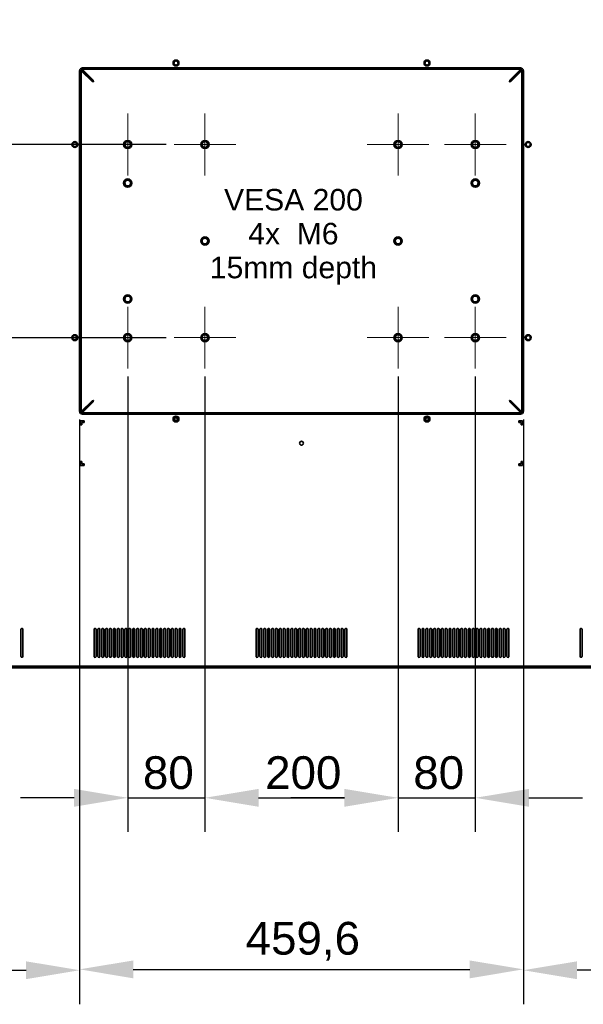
# Model space of a CAD drawing. Header units: millimetres. Extents: x 0 to 4667, y 0 to 3300.
# Tile 19 of 21: x 3328 to 3912, y 1626 to 2646. Entities that reach past the tile are written whole.
import ezdxf

# ---------------------------------------------------------------- set-up
doc = ezdxf.new("R2010")
doc.units = ezdxf.units.MM
doc.header["$LTSCALE"] = 11.111111
for name, color, linetype, lineweight in [('Bemaßungen(ISO)', 7, 'Continuous', 18), ('Mittelpunktmarkierung(ISO)', 7, 'Continuous', 18), ('Sichtbare Kanten(ISO)', 7, 'Continuous', 35), ('Symbole(ISO)', 7, 'Continuous', 18)]:
    doc.layers.add(name, color=color, linetype=linetype, lineweight=lineweight)
doc.styles.add('Aktuell-ISO', font='arial.ttf')
doc.styles.add('Aktuell-ISOGroßer Text', font='arial.ttf')
doc.dimstyles.new('X.XXXGroßer Text', dxfattribs={"dimscale": 11.111111, "dimtxt": 3.048, "dimasz": 5, "dimexe": 3.175, "dimexo": 0.75, "dimgap": 0.762, "dimtad": 1, "dimdec": 1, "dimrnd": 1e-08, "dimzin": 12, "dimtxsty": 'Aktuell-ISOGroßer Text', "dimcen": 0.09, "dimdle": 10, "dimclrd": 256, "dimclre": 256, "dimclrt": 7, "dimadec": 0, "dimazin": 3, "dimtfac": 0.656168, "dimtdec": 1, "dimtmove": 0, "dimatfit": 3, "dimfxl": 1, "dimtolj": 1, "dimlwd": 25, "dimlwe": 25, "dimarcsym": 0})

# ---------------------------------------------------------------- blocks, each defined once
blk = doc.blocks.new('*D6')
at = {"layer": 'Bemaßungen(ISO)', "color": 250, "linetype": 'Continuous', "lineweight": 25, "true_color": 0x3f3f3f, "transparency": 16777216}
for p, q in [((2855.7, 2858.7), (2717.7, 2858.7)), ((2753, 2803.2), (2753, 2572.3)), ((3480, 2516.7), (2717.7, 2516.7))]:
    blk.add_line(p, q, dxfattribs=at)
at = {"layer": 'Bemaßungen(ISO)', "color": 250, "linetype": 'Continuous', "true_color": 0x3f3f3f, "transparency": 16777216}
for points in [[(2743.7, 2803.2), (2762.2, 2803.2), (2753, 2858.7)], [(2743.7, 2572.3), (2762.2, 2572.3), (2753, 2516.7)]]:
    blk.add_solid(points, dxfattribs=at)
at = {"layer": 'Defpoints', "color": 0, "linetype": 'Continuous', "transparency": 16777216}
for p in [(2864.1, 2858.7), (2753, 2516.7), (3488.3, 2516.7)]:
    blk.add_point(p, dxfattribs=at)
at = {"layer": 'Bemaßungen(ISO)', "color": 7, "linetype": 'Continuous', "lineweight": 25, "transparency": 16777216, "insert": (2709.9, 2650.5), "char_height": 33.87, "attachment_point": 1, "rotation": 90, "style": 'Aktuell-ISOGroßer Text'}
blk.add_mtext('\\A1;342', dxfattribs=at)
blk = doc.blocks.new('*D7')
at = {"layer": 'Bemaßungen(ISO)', "color": 250, "linetype": 'Continuous', "lineweight": 25, "true_color": 0x3f3f3f, "transparency": 16777216}
for p, q in [((3480, 2516.7), (2717.7, 2516.7)), ((2753, 2461.2), (2753, 2372.3)), ((3480, 2316.7), (2717.7, 2316.7))]:
    blk.add_line(p, q, dxfattribs=at)
at = {"layer": 'Bemaßungen(ISO)', "color": 250, "linetype": 'Continuous', "true_color": 0x3f3f3f, "transparency": 16777216}
for points in [[(2743.7, 2461.2), (2762.2, 2461.2), (2753, 2516.7)], [(2743.7, 2372.3), (2762.2, 2372.3), (2753, 2316.7)]]:
    blk.add_solid(points, dxfattribs=at)
at = {"layer": 'Defpoints', "color": 0, "linetype": 'Continuous', "transparency": 16777216}
for p in [(3488.3, 2516.7), (2753, 2316.7), (3488.3, 2316.7)]:
    blk.add_point(p, dxfattribs=at)
at = {"layer": 'Bemaßungen(ISO)', "color": 7, "linetype": 'Continuous', "lineweight": 25, "transparency": 16777216, "insert": (2709.9, 2379.1), "char_height": 33.87, "attachment_point": 1, "rotation": 90, "style": 'Aktuell-ISOGroßer Text'}
blk.add_mtext('\\A1;200', dxfattribs=at)
blk = doc.blocks.new('*D8')
at = {"layer": 'Bemaßungen(ISO)', "color": 250, "linetype": 'Continuous', "lineweight": 25, "true_color": 0x3f3f3f, "transparency": 16777216}
for p, q in [((3480, 2316.7), (2717.7, 2316.7)), ((2753, 2030.3), (2753, 2261.2)), ((2855.7, 1974.7), (2717.7, 1974.7))]:
    blk.add_line(p, q, dxfattribs=at)
at = {"layer": 'Bemaßungen(ISO)', "color": 250, "linetype": 'Continuous', "true_color": 0x3f3f3f, "transparency": 16777216}
for points in [[(2743.7, 2261.2), (2762.2, 2261.2), (2753, 2316.7)], [(2743.7, 2030.3), (2762.2, 2030.3), (2753, 1974.7)]]:
    blk.add_solid(points, dxfattribs=at)
at = {"layer": 'Defpoints', "color": 0, "linetype": 'Continuous', "transparency": 16777216}
for p in [(2753, 2316.7), (3488.3, 2316.7), (2864.1, 1974.7)]:
    blk.add_point(p, dxfattribs=at)
at = {"layer": 'Bemaßungen(ISO)', "color": 7, "linetype": 'Continuous', "lineweight": 25, "transparency": 16777216, "insert": (2709.9, 2108.5), "char_height": 33.87, "attachment_point": 1, "rotation": 90, "style": 'Aktuell-ISOGroßer Text'}
blk.add_mtext('\\A1;342', dxfattribs=at)
blk = doc.blocks.new('*D9')
at = {"layer": 'Bemaßungen(ISO)', "color": 250, "linetype": 'Continuous', "lineweight": 25, "true_color": 0x3f3f3f, "transparency": 16777216}
for p, q in [((3390.5, 2232.1), (3390.5, 1626.5)), ((2863.3, 1968), (2863.3, 1626.5)), ((2918.9, 1661.8), (3335, 1661.8))]:
    blk.add_line(p, q, dxfattribs=at)
at = {"layer": 'Bemaßungen(ISO)', "color": 250, "linetype": 'Continuous', "true_color": 0x3f3f3f, "transparency": 16777216}
for points in [[(2918.9, 1671), (2918.9, 1652.5), (2863.3, 1661.8)], [(3335, 1671), (3335, 1652.5), (3390.5, 1661.8)]]:
    blk.add_solid(points, dxfattribs=at)
at = {"layer": 'Defpoints', "color": 0, "linetype": 'Continuous', "transparency": 16777216}
for p in [(3390.5, 2240.4), (2863.3, 1976.3), (3390.5, 1661.8)]:
    blk.add_point(p, dxfattribs=at)
at = {"layer": 'Bemaßungen(ISO)', "color": 7, "linetype": 'Continuous', "lineweight": 25, "transparency": 16777216, "insert": (3069.8, 1710.9), "char_height": 33.87, "attachment_point": 1, "style": 'Aktuell-ISOGroßer Text'}
blk.add_mtext('\\A1;527,2', dxfattribs=at)
blk = doc.blocks.new('*D10')
at = {"layer": 'Bemaßungen(ISO)', "color": 250, "linetype": 'Continuous', "lineweight": 25, "true_color": 0x3f3f3f, "transparency": 16777216}
for p, q in [((3850.1, 2232.1), (3850.1, 1626.5)), ((4377.3, 1968), (4377.3, 1626.5)), ((4321.8, 1661.8), (3905.7, 1661.8))]:
    blk.add_line(p, q, dxfattribs=at)
at = {"layer": 'Bemaßungen(ISO)', "color": 250, "linetype": 'Continuous', "true_color": 0x3f3f3f, "transparency": 16777216}
for points in [[(3905.7, 1671), (3905.7, 1652.5), (3850.1, 1661.8)], [(4321.8, 1671), (4321.8, 1652.5), (4377.3, 1661.8)]]:
    blk.add_solid(points, dxfattribs=at)
at = {"layer": 'Defpoints', "color": 0, "linetype": 'Continuous', "transparency": 16777216}
for p in [(3850.1, 2240.4), (4377.3, 1976.3), (3850.1, 1661.8)]:
    blk.add_point(p, dxfattribs=at)
at = {"layer": 'Bemaßungen(ISO)', "color": 7, "linetype": 'Continuous', "lineweight": 25, "transparency": 16777216, "insert": (4000.8, 1710.9), "char_height": 33.87, "attachment_point": 1, "style": 'Aktuell-ISOGroßer Text'}
blk.add_mtext('\\A1;527,2', dxfattribs=at)
blk = doc.blocks.new('*D11')
at = {"layer": 'Bemaßungen(ISO)', "color": 250, "linetype": 'Continuous', "lineweight": 25, "true_color": 0x3f3f3f, "transparency": 16777216}
for p, q in [((3390.5, 2232.1), (3390.5, 1627.4)), ((3850.1, 2232.1), (3850.1, 1627.4)), ((3446.1, 1662.7), (3794.6, 1662.7))]:
    blk.add_line(p, q, dxfattribs=at)
at = {"layer": 'Bemaßungen(ISO)', "color": 250, "linetype": 'Continuous', "true_color": 0x3f3f3f, "transparency": 16777216}
for points in [[(3446.1, 1671.9), (3446.1, 1653.4), (3390.5, 1662.7)], [(3794.6, 1671.9), (3794.6, 1653.4), (3850.1, 1662.7)]]:
    blk.add_solid(points, dxfattribs=at)
at = {"layer": 'Defpoints', "color": 0, "linetype": 'Continuous', "transparency": 16777216}
for p in [(3390.5, 2240.4), (3850.1, 2240.4), (3850.1, 1662.7)]:
    blk.add_point(p, dxfattribs=at)
at = {"layer": 'Bemaßungen(ISO)', "color": 7, "linetype": 'Continuous', "lineweight": 25, "transparency": 16777216, "insert": (3562.5, 1711.8), "char_height": 33.87, "attachment_point": 1, "style": 'Aktuell-ISOGroßer Text'}
blk.add_mtext('\\A1;459,6', dxfattribs=at)
blk = doc.blocks.new('*D12')
at = {"layer": 'Bemaßungen(ISO)', "color": 250, "linetype": 'Continuous', "lineweight": 25, "true_color": 0x3f3f3f, "transparency": 16777216}
for p, q in [((3440.3, 2276.4), (3440.3, 1805)), ((3520.3, 2276.4), (3520.3, 1805)), ((3384.8, 1840.3), (3329.2, 1840.3)), ((3440.3, 1840.3), (3520.3, 1840.3)), ((3575.9, 1840.3), (3631.4, 1840.3))]:
    blk.add_line(p, q, dxfattribs=at)
at = {"layer": 'Bemaßungen(ISO)', "color": 250, "linetype": 'Continuous', "true_color": 0x3f3f3f, "transparency": 16777216}
for points in [[(3384.8, 1849.5), (3384.8, 1831), (3440.3, 1840.3)], [(3575.9, 1849.5), (3575.9, 1831), (3520.3, 1840.3)]]:
    blk.add_solid(points, dxfattribs=at)
at = {"layer": 'Defpoints', "color": 0, "linetype": 'Continuous', "transparency": 16777216}
for p in [(3440.3, 2284.7), (3520.3, 2284.7), (3520.3, 1840.3)]:
    blk.add_point(p, dxfattribs=at)
at = {"layer": 'Bemaßungen(ISO)', "color": 7, "linetype": 'Continuous', "lineweight": 25, "transparency": 16777216, "insert": (3456.1, 1883.3), "char_height": 33.87, "attachment_point": 1, "style": 'Aktuell-ISOGroßer Text'}
blk.add_mtext('\\A1;80', dxfattribs=at)
blk = doc.blocks.new('*D13')
at = {"layer": 'Bemaßungen(ISO)', "color": 250, "linetype": 'Continuous', "lineweight": 25, "true_color": 0x3f3f3f, "transparency": 16777216}
for p, q in [((3520.3, 2276.4), (3520.3, 1805)), ((3720.3, 2276.4), (3720.3, 1805)), ((3575.9, 1840.3), (3664.8, 1840.3))]:
    blk.add_line(p, q, dxfattribs=at)
at = {"layer": 'Bemaßungen(ISO)', "color": 250, "linetype": 'Continuous', "true_color": 0x3f3f3f, "transparency": 16777216}
for points in [[(3575.9, 1849.5), (3575.9, 1831), (3520.3, 1840.3)], [(3664.8, 1849.5), (3664.8, 1831), (3720.3, 1840.3)]]:
    blk.add_solid(points, dxfattribs=at)
at = {"layer": 'Defpoints', "color": 0, "linetype": 'Continuous', "transparency": 16777216}
for p in [(3520.3, 2284.7), (3720.3, 2284.7), (3720.3, 1840.3)]:
    blk.add_point(p, dxfattribs=at)
at = {"layer": 'Bemaßungen(ISO)', "color": 7, "linetype": 'Continuous', "lineweight": 25, "transparency": 16777216, "insert": (3582.7, 1883.3), "char_height": 33.87, "attachment_point": 1, "style": 'Aktuell-ISOGroßer Text'}
blk.add_mtext('\\A1;200', dxfattribs=at)
blk = doc.blocks.new('*D14')
at = {"layer": 'Bemaßungen(ISO)', "color": 250, "linetype": 'Continuous', "lineweight": 25, "true_color": 0x3f3f3f, "transparency": 16777216}
for p, q in [((3720.3, 2276.4), (3720.3, 1805)), ((3800.3, 2276.4), (3800.3, 1805)), ((3664.8, 1840.3), (3609.2, 1840.3)), ((3720.3, 1840.3), (3800.3, 1840.3)), ((3855.9, 1840.3), (3911.4, 1840.3))]:
    blk.add_line(p, q, dxfattribs=at)
at = {"layer": 'Bemaßungen(ISO)', "color": 250, "linetype": 'Continuous', "true_color": 0x3f3f3f, "transparency": 16777216}
for points in [[(3664.8, 1849.5), (3664.8, 1831), (3720.3, 1840.3)], [(3855.9, 1849.5), (3855.9, 1831), (3800.3, 1840.3)]]:
    blk.add_solid(points, dxfattribs=at)
at = {"layer": 'Defpoints', "color": 0, "linetype": 'Continuous', "transparency": 16777216}
for p in [(3720.3, 2284.7), (3800.3, 2284.7), (3800.3, 1840.3)]:
    blk.add_point(p, dxfattribs=at)
at = {"layer": 'Bemaßungen(ISO)', "color": 7, "linetype": 'Continuous', "lineweight": 25, "transparency": 16777216, "insert": (3736.1, 1883.3), "char_height": 33.87, "attachment_point": 1, "style": 'Aktuell-ISOGroßer Text'}
blk.add_mtext('\\A1;80', dxfattribs=at)

msp = doc.modelspace()

# ---------------------------------------------------------------- linework, layer by layer
at = {"layer": 'Mittelpunktmarkierung(ISO)', "linetype": 'Continuous'}
for p, q in [((3440.32, 2548.77), (3440.32, 2484.72)), ((3520.32, 2548.77), (3520.32, 2484.72)), ((3720.32, 2548.77), (3720.32, 2484.72)), ((3800.32, 2548.77), (3800.32, 2484.72)), ((3472.35, 2516.75), (3408.29, 2516.75)), ((3552.35, 2516.75), (3488.29, 2516.75)), ((3752.35, 2516.75), (3688.29, 2516.75)), ((3832.35, 2516.75), (3768.29, 2516.75)), ((3440.32, 2348.77), (3440.32, 2284.72)), ((3520.32, 2348.77), (3520.32, 2284.72)), ((3720.32, 2348.77), (3720.32, 2284.72)), ((3800.32, 2348.77), (3800.32, 2284.72)), ((3472.35, 2316.75), (3408.29, 2316.75)), ((3552.35, 2316.75), (3488.29, 2316.75)), ((3752.35, 2316.75), (3688.29, 2316.75)), ((3832.35, 2316.75), (3768.29, 2316.75))]:
    msp.add_line(p, q, dxfattribs=at)
at = {"layer": 'Sichtbare Kanten(ISO)'}
for p, q in [((3390.52, 2593.05), (3390.52, 2240.45)), ((3392.02, 2593.8), (3392.02, 2593.4)), ((3392.02, 2593.8), (3392.77, 2593.8)), ((3392.02, 2593.4), (3392.02, 2592.98)), ((3392.02, 2240.52), (3392.02, 2592.98)), ((3393.36, 2592.98), (3392.02, 2592.98)), ((3403.4, 2582.03), (3392.63, 2592.8)), ((3392.63, 2592.8), (3393.7, 2592.8)), ((3392.77, 2593.05), (3392.77, 2594.55)), ((3392.77, 2594.55), (3847.87, 2594.55)), ((3847.12, 2596.05), (3393.52, 2596.05)), ((3393.7, 2592.8), (3404.47, 2582.03)), ((3393.77, 2593.86), (3393.77, 2593.93)), ((3404.54, 2583.16), (3393.77, 2593.93)), ((3393.77, 2592.87), (3393.77, 2593.86)), ((3393.77, 2592.87), (3404.54, 2582.1)), ((3836.1, 2583.16), (3846.87, 2593.93)), ((3846.87, 2592.87), (3836.1, 2582.1)), ((3846.94, 2592.8), (3836.17, 2582.03)), ((3837.23, 2582.03), (3848, 2592.8)), ((3846.87, 2593.93), (3846.87, 2593.86)), ((3846.87, 2593.86), (3846.87, 2592.87)), ((3846.94, 2592.8), (3848, 2592.8)), ((3848.62, 2592.98), (3847.28, 2592.98)), ((3847.87, 2594.55), (3847.87, 2593.05)), ((3847.87, 2593.8), (3848.62, 2593.8)), ((3848.62, 2593.4), (3848.62, 2593.8)), ((3848.62, 2592.98), (3848.62, 2593.4)), ((3848.62, 2592.98), (3848.62, 2240.52)), ((3850.12, 2240.45), (3850.12, 2593.05)), ((3404.89, 2581.68), (3403.4, 2582.03)), ((3403.4, 2582.03), (3404.47, 2582.03)), ((3404.54, 2582.1), (3404.54, 2583.16)), ((3835.75, 2581.68), (3836.1, 2583.16)), ((3836.1, 2583.16), (3836.1, 2582.1)), ((3837.23, 2582.03), (3836.17, 2582.03)), ((3403.4, 2251.46), (3392.63, 2240.69)), ((3393.7, 2240.69), (3404.47, 2251.46)), ((3393.77, 2240.62), (3404.54, 2251.39)), ((3404.54, 2250.33), (3393.77, 2239.56)), ((3403.4, 2251.46), (3404.89, 2251.82)), ((3404.47, 2251.46), (3403.4, 2251.46)), ((3404.89, 2251.82), (3404.54, 2250.33)), ((3404.54, 2250.33), (3404.54, 2251.39)), ((3835.75, 2251.82), (3837.23, 2251.46)), ((3836.1, 2251.39), (3836.1, 2250.33)), ((3846.87, 2240.62), (3836.1, 2251.39)), ((3836.1, 2250.33), (3846.87, 2239.56)), ((3846.94, 2240.69), (3836.17, 2251.46)), ((3836.17, 2251.46), (3837.23, 2251.46)), ((3837.23, 2251.46), (3848, 2240.69)), ((3393.36, 2240.52), (3392.02, 2240.52)), ((3392.02, 2240.1), (3392.02, 2240.52)), ((3392.02, 2239.7), (3392.02, 2240.1)), ((3392.02, 2239.7), (3392.77, 2239.7)), ((3392.77, 2238.95), (3392.77, 2240.45)), ((3847.87, 2238.95), (3392.77, 2238.95)), ((3393.52, 2237.45), (3847.12, 2237.45)), ((3393.77, 2239.64), (3393.77, 2240.62)), ((3393.77, 2239.56), (3393.77, 2239.64)), ((3397.77, 2237.45), (3397.77, 2238.95)), ((3842.87, 2237.45), (3842.87, 2238.95)), ((3846.87, 2240.62), (3846.87, 2239.64)), ((3846.87, 2239.64), (3846.87, 2239.56)), ((3848.62, 2240.52), (3847.28, 2240.52)), ((3847.87, 2240.45), (3847.87, 2238.95)), ((3847.87, 2239.7), (3848.62, 2239.7)), ((3848.62, 2240.52), (3848.62, 2240.1)), ((3848.62, 2240.1), (3848.62, 2239.7)), ((3391.32, 2230.45), (3391.32, 2226.45)), ((3395.32, 2230.45), (3391.32, 2230.45)), ((3391.32, 2226.45), (3392.82, 2226.45)), ((3392.82, 2228.95), (3395.32, 2228.95)), ((3392.82, 2226.45), (3392.82, 2228.95)), ((3395.32, 2228.95), (3395.32, 2230.45)), ((3849.32, 2230.45), (3845.32, 2230.45)), ((3845.32, 2230.45), (3845.32, 2228.95)), ((3845.32, 2228.95), (3847.82, 2228.95)), ((3847.82, 2228.95), (3847.82, 2226.45)), ((3847.82, 2226.45), (3849.32, 2226.45)), ((3849.32, 2226.45), (3849.32, 2230.45)), ((3391.32, 2188.45), (3391.32, 2184.45)), ((3392.82, 2188.45), (3391.32, 2188.45)), ((3391.32, 2184.45), (3395.32, 2184.45)), ((3392.82, 2185.95), (3392.82, 2188.45)), ((3395.32, 2185.95), (3392.82, 2185.95)), ((3395.32, 2184.45), (3395.32, 2185.95)), ((3847.82, 2185.95), (3845.32, 2185.95)), ((3845.32, 2185.95), (3845.32, 2184.45)), ((3845.32, 2184.45), (3849.32, 2184.45)), ((3847.82, 2188.45), (3847.82, 2185.95)), ((3849.32, 2188.45), (3847.82, 2188.45)), ((3849.32, 2184.45), (3849.32, 2188.45)), ((3329.67, 2014.65), (3329.67, 1986.65)), ((3331.67, 1986.65), (3331.67, 2014.65)), ((3405.49, 2014.65), (3405.49, 1986.65)), ((3407.49, 1986.65), (3407.49, 2014.65)), ((3409.49, 2014.65), (3409.49, 1986.65)), ((3411.49, 1986.65), (3411.49, 2014.65)), ((3413.49, 2014.65), (3413.49, 1986.65)), ((3415.49, 1986.65), (3415.49, 2014.65)), ((3417.49, 2014.65), (3417.49, 1986.65)), ((3419.49, 1986.65), (3419.49, 2014.65)), ((3421.49, 2014.65), (3421.49, 1986.65)), ((3423.49, 1986.65), (3423.49, 2014.65)), ((3425.49, 2014.65), (3425.49, 1986.65)), ((3427.49, 1986.65), (3427.49, 2014.65)), ((3429.49, 2014.65), (3429.49, 1986.65)), ((3431.49, 1986.65), (3431.49, 2014.65)), ((3433.49, 2014.65), (3433.49, 1986.65)), ((3435.49, 1986.65), (3435.49, 2014.65)), ((3437.49, 2014.65), (3437.49, 1986.65)), ((3439.49, 1986.65), (3439.49, 2014.65)), ((3441.49, 2014.65), (3441.49, 1986.65)), ((3443.49, 1986.65), (3443.49, 2014.65)), ((3445.49, 2014.65), (3445.49, 1986.65)), ((3447.49, 1986.65), (3447.49, 2014.65)), ((3449.49, 2014.65), (3449.49, 1986.65)), ((3451.49, 1986.65), (3451.49, 2014.65)), ((3453.49, 2014.65), (3453.49, 1986.65)), ((3455.49, 1986.65), (3455.49, 2014.65)), ((3457.49, 2014.65), (3457.49, 1986.65)), ((3459.49, 1986.65), (3459.49, 2014.65)), ((3461.49, 2014.65), (3461.49, 1986.65)), ((3463.49, 1986.65), (3463.49, 2014.65)), ((3465.49, 2014.65), (3465.49, 1986.65)), ((3467.49, 1986.65), (3467.49, 2014.65)), ((3469.49, 2014.65), (3469.49, 1986.65)), ((3471.49, 1986.65), (3471.49, 2014.65)), ((3473.49, 2014.65), (3473.49, 1986.65)), ((3475.49, 1986.65), (3475.49, 2014.65)), ((3477.49, 2014.65), (3477.49, 1986.65)), ((3479.49, 1986.65), (3479.49, 2014.65)), ((3481.49, 2014.65), (3481.49, 1986.65)), ((3483.49, 1986.65), (3483.49, 2014.65)), ((3485.49, 2014.65), (3485.49, 1986.65)), ((3487.49, 1986.65), (3487.49, 2014.65)), ((3489.49, 2014.65), (3489.49, 1986.65)), ((3491.49, 1986.65), (3491.49, 2014.65)), ((3493.49, 2014.65), (3493.49, 1986.65)), ((3495.49, 1986.65), (3495.49, 2014.65)), ((3497.49, 2014.65), (3497.49, 1986.65)), ((3499.49, 1986.65), (3499.49, 2014.65)), ((3573.32, 2014.65), (3573.32, 1986.65)), ((3575.32, 1986.65), (3575.32, 2014.65)), ((3577.32, 2014.65), (3577.32, 1986.65)), ((3579.32, 1986.65), (3579.32, 2014.65)), ((3581.32, 2014.65), (3581.32, 1986.65)), ((3583.32, 1986.65), (3583.32, 2014.65)), ((3585.32, 2014.65), (3585.32, 1986.65)), ((3587.32, 1986.65), (3587.32, 2014.65)), ((3589.32, 2014.65), (3589.32, 1986.65)), ((3591.32, 1986.65), (3591.32, 2014.65)), ((3593.32, 2014.65), (3593.32, 1986.65)), ((3595.32, 1986.65), (3595.32, 2014.65)), ((3597.32, 2014.65), (3597.32, 1986.65)), ((3599.32, 1986.65), (3599.32, 2014.65)), ((3601.32, 2014.65), (3601.32, 1986.65)), ((3603.32, 1986.65), (3603.32, 2014.65)), ((3605.32, 2014.65), (3605.32, 1986.65)), ((3607.32, 1986.65), (3607.32, 2014.65)), ((3609.32, 2014.65), (3609.32, 1986.65)), ((3611.32, 1986.65), (3611.32, 2014.65)), ((3613.32, 2014.65), (3613.32, 1986.65)), ((3615.32, 1986.65), (3615.32, 2014.65)), ((3617.32, 2014.65), (3617.32, 1986.65)), ((3619.32, 1986.65), (3619.32, 2014.65)), ((3621.32, 2014.65), (3621.32, 1986.65)), ((3623.32, 1986.65), (3623.32, 2014.65)), ((3625.32, 2014.65), (3625.32, 1986.65)), ((3627.32, 1986.65), (3627.32, 2014.65)), ((3629.32, 2014.65), (3629.32, 1986.65)), ((3631.32, 1986.65), (3631.32, 2014.65)), ((3633.32, 2014.65), (3633.32, 1986.65)), ((3635.32, 1986.65), (3635.32, 2014.65)), ((3637.32, 2014.65), (3637.32, 1986.65)), ((3639.32, 1986.65), (3639.32, 2014.65)), ((3641.32, 2014.65), (3641.32, 1986.65)), ((3643.32, 1986.65), (3643.32, 2014.65)), ((3645.32, 2014.65), (3645.32, 1986.65)), ((3647.32, 1986.65), (3647.32, 2014.65)), ((3649.32, 2014.65), (3649.32, 1986.65)), ((3651.32, 1986.65), (3651.32, 2014.65)), ((3653.32, 2014.65), (3653.32, 1986.65)), ((3655.32, 1986.65), (3655.32, 2014.65)), ((3657.32, 2014.65), (3657.32, 1986.65)), ((3659.32, 1986.65), (3659.32, 2014.65)), ((3661.32, 2014.65), (3661.32, 1986.65)), ((3663.32, 1986.65), (3663.32, 2014.65)), ((3665.32, 2014.65), (3665.32, 1986.65)), ((3667.32, 1986.65), (3667.32, 2014.65)), ((3741.14, 2014.65), (3741.14, 1986.65)), ((3743.14, 1986.65), (3743.14, 2014.65)), ((3745.14, 2014.65), (3745.14, 1986.65)), ((3747.14, 1986.65), (3747.14, 2014.65)), ((3749.14, 2014.65), (3749.14, 1986.65)), ((3751.14, 1986.65), (3751.14, 2014.65)), ((3753.14, 2014.65), (3753.14, 1986.65)), ((3755.14, 1986.65), (3755.14, 2014.65)), ((3757.14, 2014.65), (3757.14, 1986.65)), ((3759.14, 1986.65), (3759.14, 2014.65)), ((3761.14, 2014.65), (3761.14, 1986.65)), ((3763.14, 1986.65), (3763.14, 2014.65)), ((3765.14, 2014.65), (3765.14, 1986.65)), ((3767.14, 1986.65), (3767.14, 2014.65)), ((3769.14, 2014.65), (3769.14, 1986.65)), ((3771.14, 1986.65), (3771.14, 2014.65)), ((3773.14, 2014.65), (3773.14, 1986.65)), ((3775.14, 1986.65), (3775.14, 2014.65)), ((3777.14, 2014.65), (3777.14, 1986.65)), ((3779.14, 1986.65), (3779.14, 2014.65)), ((3781.14, 2014.65), (3781.14, 1986.65)), ((3783.14, 1986.65), (3783.14, 2014.65)), ((3785.14, 2014.65), (3785.14, 1986.65)), ((3787.14, 1986.65), (3787.14, 2014.65)), ((3789.14, 2014.65), (3789.14, 1986.65)), ((3791.14, 1986.65), (3791.14, 2014.65)), ((3793.14, 2014.65), (3793.14, 1986.65)), ((3795.14, 1986.65), (3795.14, 2014.65)), ((3797.14, 2014.65), (3797.14, 1986.65)), ((3799.14, 1986.65), (3799.14, 2014.65)), ((3801.14, 2014.65), (3801.14, 1986.65)), ((3803.14, 1986.65), (3803.14, 2014.65)), ((3805.14, 2014.65), (3805.14, 1986.65)), ((3807.14, 1986.65), (3807.14, 2014.65)), ((3809.14, 2014.65), (3809.14, 1986.65)), ((3811.14, 1986.65), (3811.14, 2014.65)), ((3813.14, 2014.65), (3813.14, 1986.65)), ((3815.14, 1986.65), (3815.14, 2014.65)), ((3817.14, 2014.65), (3817.14, 1986.65)), ((3819.14, 1986.65), (3819.14, 2014.65)), ((3821.14, 2014.65), (3821.14, 1986.65)), ((3823.14, 1986.65), (3823.14, 2014.65)), ((3825.14, 2014.65), (3825.14, 1986.65)), ((3827.14, 1986.65), (3827.14, 2014.65)), ((3829.14, 2014.65), (3829.14, 1986.65)), ((3831.14, 1986.65), (3831.14, 2014.65)), ((3833.14, 2014.65), (3833.14, 1986.65)), ((3835.14, 1986.65), (3835.14, 2014.65)), ((3908.97, 2014.65), (3908.97, 1986.65)), ((3910.97, 1986.65), (3910.97, 2014.65)), ((4376.57, 1976.25), (2864.07, 1976.25)), ((2864.07, 1974.75), (4376.57, 1974.75)), ((2866.79, 1976.65), (4373.85, 1976.65))]:
    msp.add_line(p, q, dxfattribs=at)
for centre, radius in [((3490.32, 2601.05), 3.05), ((3490.32, 2601.05), 2.15), ((3750.32, 2601.05), 3.05), ((3750.32, 2601.05), 2.15), ((3385.52, 2516.75), 3.05), ((3385.52, 2516.75), 2.15), ((3440.32, 2516.75), 4.25), ((3440.32, 2516.75), 3), ((3520.32, 2516.75), 4.25), ((3520.32, 2516.75), 3), ((3720.32, 2516.75), 4.25), ((3720.32, 2516.75), 3), ((3800.32, 2516.75), 4.25), ((3800.32, 2516.75), 3), ((3855.12, 2516.75), 3.05), ((3855.12, 2516.75), 2.15), ((3440.32, 2476.75), 4.25), ((3440.32, 2476.75), 3), ((3800.32, 2476.75), 4.25), ((3800.32, 2476.75), 3), ((3520.32, 2416.75), 4.25), ((3520.32, 2416.75), 3), ((3720.32, 2416.75), 4.25), ((3720.32, 2416.75), 3), ((3440.32, 2356.75), 4.25), ((3440.32, 2356.75), 3), ((3800.32, 2356.75), 4.25), ((3800.32, 2356.75), 3), ((3385.52, 2316.75), 3.05), ((3385.52, 2316.75), 2.15), ((3440.32, 2316.75), 4.25), ((3440.32, 2316.75), 3), ((3520.32, 2316.75), 4.25), ((3520.32, 2316.75), 3), ((3720.32, 2316.75), 4.25), ((3720.32, 2316.75), 3), ((3800.32, 2316.75), 4.25), ((3800.32, 2316.75), 3), ((3855.12, 2316.75), 3.05), ((3855.12, 2316.75), 2.15), ((3490.32, 2232.45), 3.05), ((3490.32, 2232.45), 2.15), ((3490.32, 2232.45), 2.12), ((3490.32, 2232.45), 2.1), ((3490.32, 2232.45), 1.5), ((3750.32, 2232.45), 3.05), ((3750.32, 2232.45), 2.15), ((3750.32, 2232.45), 2.12), ((3750.32, 2232.45), 2.1), ((3750.32, 2232.45), 1.5), ((3620.32, 2207.45), 2.05)]:
    msp.add_circle(centre, radius, dxfattribs=at)
for centre, radius, start, end in [((3393.52, 2593.05), 3, 90, 180), ((3847.12, 2593.05), 3, 0, 90), ((3393.52, 2240.45), 3, 180, 270), ((3847.12, 2240.45), 3, 270, 0), ((3330.67, 2014.65), 1, 359.95111, 180), ((3406.49, 2014.65), 1, 359.95096, 180), ((3410.49, 2014.65), 1, 359.95096, 180), ((3414.49, 2014.65), 1, 359.95096, 180), ((3418.49, 2014.65), 1, 359.95096, 180), ((3422.49, 2014.65), 1, 359.95096, 180), ((3426.49, 2014.65), 1, 359.95096, 180), ((3430.49, 2014.65), 1, 359.95096, 180), ((3434.49, 2014.65), 1, 359.95096, 180), ((3438.49, 2014.65), 1, 359.95096, 180), ((3442.49, 2014.65), 1, 359.95096, 180), ((3446.49, 2014.65), 1, 359.95096, 180), ((3450.49, 2014.65), 1, 359.95096, 180), ((3454.49, 2014.65), 1, 359.95111, 180), ((3458.49, 2014.65), 1, 359.95111, 180), ((3462.49, 2014.65), 1, 359.95111, 180), ((3466.49, 2014.65), 1, 359.95111, 180), ((3470.49, 2014.65), 1, 359.95111, 180), ((3474.49, 2014.65), 1, 359.95111, 180), ((3478.49, 2014.65), 1, 359.95111, 180), ((3482.49, 2014.65), 1, 359.95111, 180), ((3486.49, 2014.65), 1, 359.95111, 180), ((3490.49, 2014.65), 1, 359.95111, 180), ((3494.49, 2014.65), 1, 359.95111, 180), ((3498.49, 2014.65), 1, 359.95111, 180), ((3574.32, 2014.65), 1, 359.95096, 180), ((3578.32, 2014.65), 1, 359.95096, 180), ((3582.32, 2014.65), 1, 359.95096, 180), ((3586.32, 2014.65), 1, 359.95096, 180), ((3590.32, 2014.65), 1, 359.95096, 180), ((3594.32, 2014.65), 1, 359.95096, 180), ((3598.32, 2014.65), 1, 359.95096, 180), ((3602.32, 2014.65), 1, 359.95096, 180), ((3606.32, 2014.65), 1, 359.95096, 180), ((3610.32, 2014.65), 1, 359.95096, 180), ((3614.32, 2014.65), 1, 359.95096, 180), ((3618.32, 2014.65), 1, 359.95096, 180), ((3622.32, 2014.65), 1, 359.95111, 180), ((3626.32, 2014.65), 1, 359.95111, 180), ((3630.32, 2014.65), 1, 359.95111, 180), ((3634.32, 2014.65), 1, 359.95111, 180), ((3638.32, 2014.65), 1, 359.95111, 180), ((3642.32, 2014.65), 1, 359.95111, 180), ((3646.32, 2014.65), 1, 359.95111, 180), ((3650.32, 2014.65), 1, 359.95111, 180), ((3654.32, 2014.65), 1, 359.95111, 180), ((3658.32, 2014.65), 1, 359.95111, 180), ((3662.32, 2014.65), 1, 359.95111, 180), ((3666.32, 2014.65), 1, 359.95111, 180), ((3742.14, 2014.65), 1, 359.95096, 180), ((3746.14, 2014.65), 1, 359.95096, 180), ((3750.14, 2014.65), 1, 359.95096, 180), ((3754.14, 2014.65), 1, 359.95096, 180), ((3758.14, 2014.65), 1, 359.95096, 180), ((3762.14, 2014.65), 1, 359.95096, 180), ((3766.14, 2014.65), 1, 359.95096, 180), ((3770.14, 2014.65), 1, 359.95096, 180), ((3774.14, 2014.65), 1, 359.95096, 180), ((3778.14, 2014.65), 1, 359.95096, 180), ((3782.14, 2014.65), 1, 359.95096, 180), ((3786.14, 2014.65), 1, 359.95096, 180), ((3790.14, 2014.65), 1, 359.95111, 180), ((3794.14, 2014.65), 1, 359.95111, 180), ((3798.14, 2014.65), 1, 359.95111, 180), ((3802.14, 2014.65), 1, 359.95111, 180), ((3806.14, 2014.65), 1, 359.95111, 180), ((3810.14, 2014.65), 1, 359.95111, 180), ((3814.14, 2014.65), 1, 359.95111, 180), ((3818.14, 2014.65), 1, 359.95111, 180), ((3822.14, 2014.65), 1, 359.95111, 180), ((3826.14, 2014.65), 1, 359.95111, 180), ((3830.14, 2014.65), 1, 359.95111, 180), ((3834.14, 2014.65), 1, 359.95111, 180), ((3909.97, 2014.65), 1, 359.95096, 180), ((3330.67, 1986.65), 1, 179.99998, 0.04889), ((3406.49, 1986.65), 1, 179.99998, 0.04904), ((3410.49, 1986.65), 1, 179.99998, 0.04904), ((3414.49, 1986.65), 1, 179.99998, 0.04904), ((3418.49, 1986.65), 1, 179.99998, 0.04904), ((3422.49, 1986.65), 1, 179.99998, 0.04904), ((3426.49, 1986.65), 1, 179.99998, 0.04904), ((3430.49, 1986.65), 1, 179.99998, 0.04904), ((3434.49, 1986.65), 1, 179.99998, 0.04904), ((3438.49, 1986.65), 1, 179.99998, 0.04904), ((3442.49, 1986.65), 1, 179.99998, 0.04904), ((3446.49, 1986.65), 1, 179.99998, 0.04904), ((3450.49, 1986.65), 1, 179.99998, 0.04904), ((3454.49, 1986.65), 1, 179.99998, 0.04889), ((3458.49, 1986.65), 1, 179.99998, 0.04889), ((3462.49, 1986.65), 1, 179.99998, 0.04889), ((3466.49, 1986.65), 1, 179.99998, 0.04889), ((3470.49, 1986.65), 1, 179.99998, 0.04889), ((3474.49, 1986.65), 1, 179.99998, 0.04889), ((3478.49, 1986.65), 1, 179.99998, 0.04889), ((3482.49, 1986.65), 1, 179.99998, 0.04889), ((3486.49, 1986.65), 1, 179.99998, 0.04889), ((3490.49, 1986.65), 1, 179.99998, 0.04889), ((3494.49, 1986.65), 1, 179.99998, 0.04889), ((3498.49, 1986.65), 1, 179.99998, 0.04889), ((3574.32, 1986.65), 1, 179.99998, 0.04904), ((3578.32, 1986.65), 1, 179.99998, 0.04904), ((3582.32, 1986.65), 1, 179.99998, 0.04904), ((3586.32, 1986.65), 1, 179.99998, 0.04904), ((3590.32, 1986.65), 1, 179.99998, 0.04904), ((3594.32, 1986.65), 1, 179.99998, 0.04904), ((3598.32, 1986.65), 1, 179.99998, 0.04904), ((3602.32, 1986.65), 1, 179.99998, 0.04904), ((3606.32, 1986.65), 1, 179.99998, 0.04904), ((3610.32, 1986.65), 1, 179.99998, 0.04904), ((3614.32, 1986.65), 1, 179.99998, 0.04904), ((3618.32, 1986.65), 1, 179.99998, 0.04904), ((3622.32, 1986.65), 1, 179.99998, 0.04889), ((3626.32, 1986.65), 1, 179.99998, 0.04889), ((3630.32, 1986.65), 1, 179.99998, 0.04889), ((3634.32, 1986.65), 1, 179.99998, 0.04889), ((3638.32, 1986.65), 1, 179.99998, 0.04889), ((3642.32, 1986.65), 1, 179.99998, 0.04889), ((3646.32, 1986.65), 1, 179.99998, 0.04889), ((3650.32, 1986.65), 1, 179.99998, 0.04889), ((3654.32, 1986.65), 1, 179.99998, 0.04889), ((3658.32, 1986.65), 1, 179.99998, 0.04889), ((3662.32, 1986.65), 1, 179.99998, 0.04889), ((3666.32, 1986.65), 1, 179.99998, 0.04889), ((3742.14, 1986.65), 1, 179.99998, 0.04904), ((3746.14, 1986.65), 1, 179.99998, 0.04904), ((3750.14, 1986.65), 1, 179.99998, 0.04904), ((3754.14, 1986.65), 1, 179.99998, 0.04904), ((3758.14, 1986.65), 1, 179.99998, 0.04904), ((3762.14, 1986.65), 1, 179.99998, 0.04904), ((3766.14, 1986.65), 1, 179.99998, 0.04904), ((3770.14, 1986.65), 1, 179.99998, 0.04904), ((3774.14, 1986.65), 1, 179.99998, 0.04904), ((3778.14, 1986.65), 1, 179.99998, 0.04904), ((3782.14, 1986.65), 1, 179.99998, 0.04904), ((3786.14, 1986.65), 1, 179.99998, 0.04904), ((3790.14, 1986.65), 1, 179.99998, 0.04889), ((3794.14, 1986.65), 1, 179.99998, 0.04889), ((3798.14, 1986.65), 1, 179.99998, 0.04889), ((3802.14, 1986.65), 1, 179.99998, 0.04889), ((3806.14, 1986.65), 1, 179.99998, 0.04889), ((3810.14, 1986.65), 1, 179.99998, 0.04889), ((3814.14, 1986.65), 1, 179.99998, 0.04889), ((3818.14, 1986.65), 1, 179.99998, 0.04889), ((3822.14, 1986.65), 1, 179.99998, 0.04889), ((3826.14, 1986.65), 1, 179.99998, 0.04889), ((3830.14, 1986.65), 1, 179.99998, 0.04889), ((3834.14, 1986.65), 1, 179.99998, 0.04889), ((3909.97, 1986.65), 1, 179.99998, 0.04904)]:
    msp.add_arc(centre, radius, start, end, dxfattribs=at)
for centre, major_axis, ratio, start_param, end_param in [((3394.12, 2592.98), (-2.1, 0), 0.1183391, 0.0000017, 0.7853304), ((3393.77, 2592.45), (1.18, -2.05), 0.3725832, 2.1447222, 2.9300596), ((3393.77, 2592.45), (-1.4, 0.46), 0.2740122, 4.8021228, 5.5874631), ((3394.12, 2592.98), (-0.6, 0), 0.4141869, 0.1585092, 0.785318), ((3846.87, 2592.45), (-1.4, -0.46), 0.2740161, 3.8373081, 4.6226351), ((3846.52, 2592.98), (-0.6, 0), 0.4141869, 2.3562747, 2.9830845), ((3846.52, 2592.98), (-2.1, 0), 0.1183391, 2.3562622, 3.1415909), ((3404.89, 2581.68), (-0.6, 0.5), 0.0000104, 0.7854105, 1.5706279), ((3404.89, 2581.68), (-0.5, 0.6), 0.0000105, 4.7125288, 5.4977629), ((3835.75, 2581.68), (-0.5, -0.6), 0.00001, 3.9216536, 4.7087855), ((3835.75, 2581.68), (-0.6, -0.5), 0.0000105, 1.5709362, 2.3561703), ((3404.89, 2251.82), (-0.6, -0.5), 0.00001, 4.7663652, 5.5821321), ((3404.89, 2251.82), (-0.5, -0.6), 0.00001, 0.6105551, 1.4629319), ((3835.75, 2251.82), (-0.5, 0.6), 0.0000105, 1.5709371, 2.3561716), ((3835.75, 2251.82), (-0.6, 0.5), 0.00001, 3.7633764, 4.611034), ((3393.77, 2241.05), (-1.4, -0.46), 0.2740159, 0.6957156, 1.4810426), ((3846.87, 2241.05), (-1.4, 0.46), 0.2740125, 1.6605304, 2.4458706), ((3846.87, 2241.05), (1.18, -2.05), 0.372583, 5.2863153, 6.0716527)]:
    msp.add_ellipse(centre, major_axis=major_axis, ratio=ratio, start_param=start_param, end_param=end_param, dxfattribs=at)
for points, knots in [([(3847.87, 2594.55), (3847.74, 2594.55), (3847.58, 2594.49), (3847.33, 2594.33), (3847.24, 2594.27), (3847.06, 2594.12), (3846.97, 2594.03), (3846.87, 2593.93)], [0, 0, 0, 0, 0.09425825, 0.09425825, 0.1430946, 0.1430946, 0.19249494, 0.19249494, 0.19249494, 0.19249494]), ([(3404.89, 2581.68), (3404.86, 2581.81), (3404.82, 2581.95), (3404.76, 2582.22), (3404.73, 2582.35), (3404.64, 2582.73), (3404.58, 2582.97), (3404.54, 2583.16)], [0, 0, 0, 0, 0.04239875, 0.04239875, 0.08471561, 0.08471561, 0.1690431, 0.1690431, 0.1690431, 0.1690431]), ([(3835.75, 2581.68), (3835.89, 2581.71), (3836.02, 2581.74), (3836.29, 2581.81), (3836.43, 2581.84), (3836.81, 2581.93), (3837.04, 2581.98), (3837.23, 2582.03)], [0, 0, 0, 0, 0.04239875, 0.04239875, 0.08471561, 0.08471561, 0.1690431, 0.1690431, 0.1690431, 0.1690431]), ([(3835.75, 2251.82), (3835.78, 2251.68), (3835.82, 2251.54), (3835.88, 2251.27), (3835.91, 2251.14), (3836, 2250.76), (3836.06, 2250.53), (3836.1, 2250.33)], [0, 0, 0, 0, 0.04239875, 0.04239875, 0.08471561, 0.08471561, 0.1690431, 0.1690431, 0.1690431, 0.1690431]), ([(3392.63, 2240.69), (3392.6, 2240.69), (3392.56, 2240.68), (3392.52, 2240.68), (3392.49, 2240.67), (3392.45, 2240.67), (3392.42, 2240.66), (3392.36, 2240.65), (3392.3, 2240.64), (3392.25, 2240.63), (3392.22, 2240.62), (3392.2, 2240.62), (3392.18, 2240.61), (3392.17, 2240.61), (3392.16, 2240.61), (3392.15, 2240.6), (3392.14, 2240.6), (3392.13, 2240.6), (3392.12, 2240.59), (3392.11, 2240.59), (3392.09, 2240.58), (3392.08, 2240.58), (3392.05, 2240.56), (3392.03, 2240.55), (3392.03, 2240.54), (3392.02, 2240.53), (3392.02, 2240.52), (3392.02, 2240.52)], [0, 0, 0, 0, 0.09980657, 0.09980657, 0.09980657, 0.2, 0.2, 0.2, 0.4, 0.4, 0.4, 0.5, 0.5, 0.5, 0.54846196, 0.54846196, 0.54846196, 0.6, 0.6, 0.6, 0.7, 0.7, 0.7, 0.9, 0.9, 0.9, 0.9998551, 0.9998551, 0.9998551, 0.9998551]), ([(3392.77, 2238.95), (3392.9, 2238.95), (3393.06, 2239), (3393.31, 2239.16), (3393.4, 2239.23), (3393.58, 2239.38), (3393.67, 2239.47), (3393.77, 2239.56)], [0, 0, 0, 0, 0.09425827, 0.09425827, 0.14309464, 0.14309464, 0.192495, 0.192495, 0.192495, 0.192495]), ([(3393.53, 2240.56), (3393.53, 2240.56), (3393.53, 2240.57), (3393.54, 2240.58), (3393.54, 2240.58), (3393.54, 2240.59), (3393.55, 2240.59), (3393.55, 2240.6), (3393.55, 2240.6), (3393.56, 2240.6), (3393.56, 2240.61), (3393.56, 2240.61), (3393.57, 2240.61), (3393.57, 2240.62), (3393.58, 2240.62), (3393.59, 2240.63), (3393.59, 2240.64), (3393.6, 2240.64), (3393.61, 2240.65), (3393.62, 2240.65), (3393.63, 2240.66), (3393.63, 2240.66), (3393.64, 2240.67), (3393.65, 2240.67), (3393.66, 2240.68), (3393.67, 2240.68), (3393.68, 2240.69), (3393.69, 2240.69)], [0.2000267, 0.2000267, 0.2000267, 0.2000267, 0.3, 0.3, 0.3, 0.4, 0.4, 0.4, 0.45165401, 0.45165401, 0.45165401, 0.5, 0.5, 0.5, 0.6, 0.6, 0.6, 0.7, 0.7, 0.7, 0.8, 0.8, 0.8, 0.9, 0.9, 0.9, 0.99611569, 0.99611569, 0.99611569, 0.99611569]), ([(3846.95, 2240.69), (3846.96, 2240.69), (3846.97, 2240.68), (3846.98, 2240.68), (3846.99, 2240.67), (3847, 2240.67), (3847.01, 2240.66), (3847.01, 2240.66), (3847.02, 2240.65), (3847.03, 2240.65), (3847.04, 2240.64), (3847.05, 2240.64), (3847.05, 2240.63), (3847.06, 2240.63), (3847.06, 2240.62), (3847.06, 2240.62), (3847.07, 2240.62), (3847.07, 2240.62), (3847.07, 2240.61), (3847.08, 2240.61), (3847.09, 2240.6), (3847.09, 2240.59), (3847.1, 2240.59), (3847.1, 2240.58), (3847.1, 2240.58), (3847.11, 2240.57), (3847.11, 2240.56), (3847.11, 2240.56)], [0.00388429, 0.00388429, 0.00388429, 0.00388429, 0.1, 0.1, 0.1, 0.2, 0.2, 0.2, 0.3, 0.3, 0.3, 0.4, 0.4, 0.4, 0.45144544, 0.45144544, 0.45144544, 0.5, 0.5, 0.5, 0.6, 0.6, 0.6, 0.7, 0.7, 0.7, 0.79996695, 0.79996695, 0.79996695, 0.79996695]), ([(3848.62, 2240.52), (3848.62, 2240.52), (3848.62, 2240.53), (3848.61, 2240.54), (3848.61, 2240.54), (3848.6, 2240.55), (3848.59, 2240.56), (3848.58, 2240.57), (3848.55, 2240.58), (3848.52, 2240.59), (3848.5, 2240.6), (3848.48, 2240.61), (3848.46, 2240.61), (3848.45, 2240.62), (3848.44, 2240.62), (3848.43, 2240.62), (3848.42, 2240.62), (3848.4, 2240.63), (3848.39, 2240.63), (3848.37, 2240.64), (3848.34, 2240.64), (3848.31, 2240.65), (3848.25, 2240.66), (3848.19, 2240.67), (3848.12, 2240.68), (3848.08, 2240.68), (3848.04, 2240.69), (3848, 2240.69)], [0.0001449, 0.0001449, 0.0001449, 0.0001449, 0.1, 0.1, 0.1, 0.2, 0.2, 0.2, 0.4, 0.4, 0.4, 0.5, 0.5, 0.5, 0.54861925, 0.54861925, 0.54861925, 0.6, 0.6, 0.6, 0.7, 0.7, 0.7, 0.9, 0.9, 0.9, 1, 1, 1, 1])]:
    msp.add_open_spline(points, degree=3, knots=knots, dxfattribs=at)
for points in [[(3393.7, 2240.69), (3393.34, 2240.69), (3392.99, 2240.69), (3392.64, 2240.69)], [(3848, 2240.69), (3847.65, 2240.69), (3847.3, 2240.69), (3846.94, 2240.69)]]:
    msp.add_open_spline(points, degree=3, dxfattribs=at)

# ---------------------------------------------------------------- texts
at = {"layer": 'Symbole(ISO)', "color": 7, "insert": (3611.96, 2470.69), "char_height": 22.2956, "width": 343.075, "attachment_point": 2, "line_spacing_factor": 0.944221, "style": 'Aktuell-ISO'}
msp.add_mtext('{VESA 200\\P4x  M6\\P15mm depth}', dxfattribs=at)

# ---------------------------------------------------------------- dimensions: what is measured, and where the dimension line sits
at = {"layer": 'Bemaßungen(ISO)', "color": 250, "linetype": 'Continuous', "lineweight": 25, "true_color": 0x3f3f3f}
for base, p1, p2, angle, override, picture, middle in [((2752.96, 2516.75), (2864.07, 2858.75), (3488.29, 2516.75), 90, {"dimdec": 1, "dimtp": 0, "dimtm": 0, "dimtdec": 1, "dimtofl": 0, "dimatfit": 1}, '*D6', (2752.96, 2687.75)), ((2752.96, 2316.75), (3488.29, 2516.75), (3488.29, 2316.75), 90, {"dimdec": 1, "dimtp": 0, "dimtm": 0, "dimtdec": 1, "dimtofl": 0, "dimatfit": 1}, '*D7', (2752.96, 2416.75)), ((2752.96, 2316.75), (2864.07, 1974.75), (3488.29, 2316.75), 270, {"dimdec": 1, "dimtp": 0, "dimtm": 0, "dimtdec": 1, "dimtofl": 0, "dimatfit": 1}, '*D8', (2752.96, 2145.75)), ((3520.32, 1840.27), (3440.32, 2284.72), (3520.32, 2284.72), 180, {"dimdec": 1, "dimtp": 0, "dimtm": 0, "dimtdec": 1, "dimtofl": 1, "dimatfit": 1}, '*D12', (3480.32, 1840.27)), ((3720.32, 1840.27), (3520.32, 2284.72), (3720.32, 2284.72), 180, {"dimdec": 1, "dimtp": 0, "dimtm": 0, "dimtdec": 1, "dimtofl": 0, "dimatfit": 1}, '*D13', (3620.32, 1840.27)), ((3800.32, 1840.27), (3720.32, 2284.72), (3800.32, 2284.72), 180, {"dimdec": 1, "dimtp": 0, "dimtm": 0, "dimtdec": 1, "dimtofl": 1, "dimatfit": 1}, '*D14', (3760.32, 1840.27)), ((3390.52, 1661.77), (2863.32, 1976.3), (3390.52, 2240.45), 180, {"dimdec": 1, "dimtp": 0, "dimtm": 0, "dimtdec": 1, "dimtofl": 0, "dimatfit": 1}, '*D9', (3126.81, 1661.77)), ((3850.12, 1662.67), (3390.52, 2240.45), (3850.12, 2240.45), 180, {"dimdec": 1, "dimtp": 0, "dimtm": 0, "dimtdec": 1, "dimtofl": 0, "dimatfit": 1}, '*D11', (3620.32, 1662.67))]:
    dim = msp.add_linear_dim(base=base, p1=p1, p2=p2, angle=angle, dimstyle='X.XXXGroßer Text', override=override, dxfattribs=at)
    dim.commit()
    dim.dimension.update_dxf_attribs({"geometry": picture, "text_midpoint": middle, "dimtype": 160})
dim = msp.add_linear_dim(base=(3850.12, 1661.77), p1=(4377.32, 1976.3), p2=(3850.12, 2240.45), dimstyle='X.XXXGroßer Text', override={"dimdec": 1, "dimtp": 0, "dimtm": 0, "dimtdec": 1, "dimtofl": 0, "dimatfit": 1}, dxfattribs=at)
dim.commit()
dim.dimension.update_dxf_attribs({"geometry": '*D10', "text_midpoint": (4057.79, 1661.77), "dimtype": 160})

doc.saveas('drawing.dxf')
